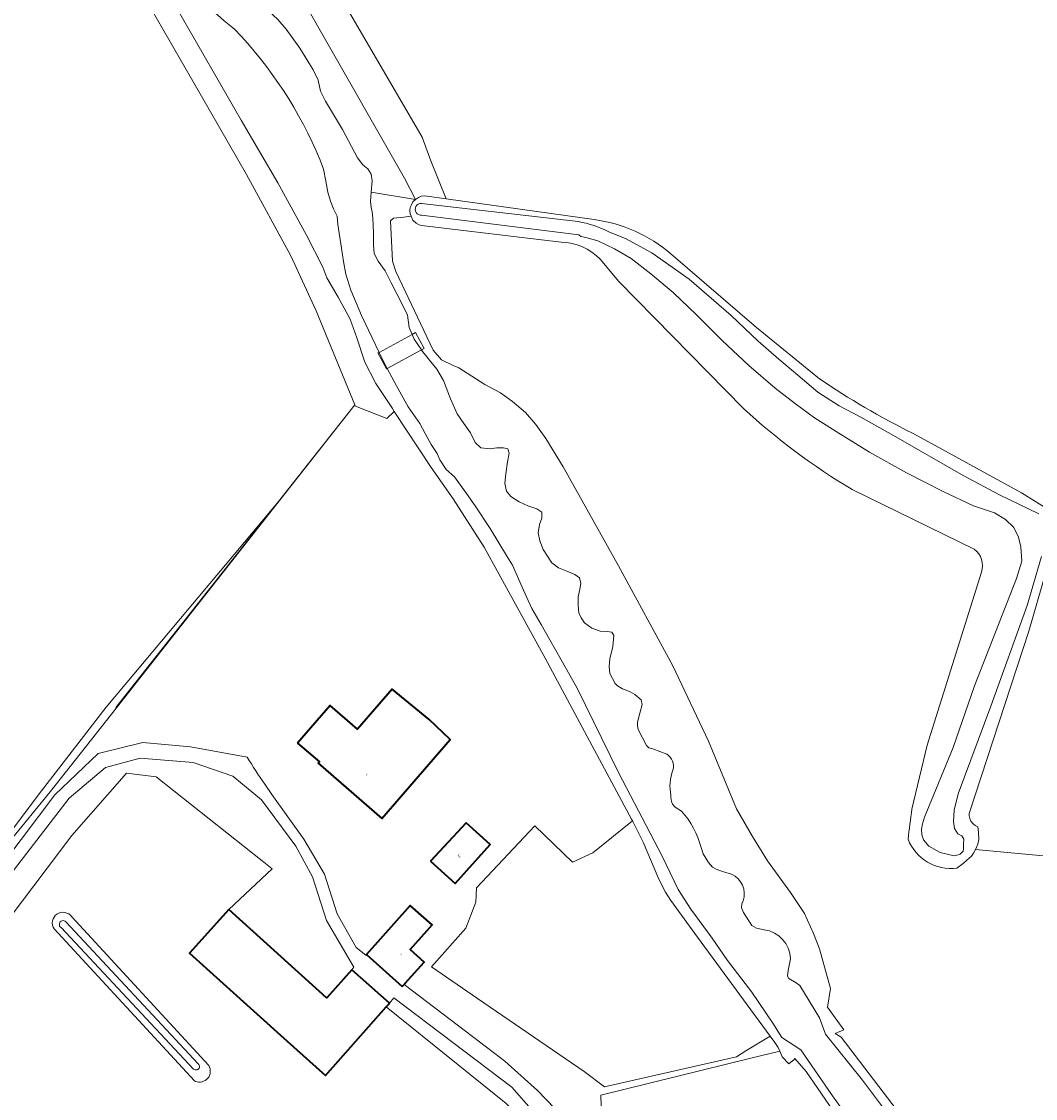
# Model space of a CAD drawing. Header units: metres. Extents: x 201541 to 204988, y 387833 to 394342.
# Tile 178 of 214: x 203256 to 203431, y 392128 to 392314. Entities that reach past the tile are written whole.
import ezdxf
from ezdxf.enums import TextEntityAlignment as Align

# ---------------------------------------------------------------- set-up
doc = ezdxf.new("R2010")
doc.units = ezdxf.units.M
for name, color, linetype, lineweight in [('B-WE-GR-BOUWLAND-GV', 80, 'Continuous', 13), ('B-WE-GR-GRAS-GV', 60, 'Continuous', 13), ('B-WE-GR-GROENVOORZIENING-GV', 80, 'Continuous', 18), ('B-WE-IE-TERREINAFSCHEIDING_KUNSTMATIG_HEKWERK-G', 20, 'IE-TERREINAFSCHEIDING-KUNSTMATIG', 18), ('B-WE-KW-KUNSTWERK_DEK-GV', 170, 'Continuous', 18), ('B-WE-OG-BEBOUWING-GV', 7, 'Continuous', 35), ('B-WE-OG-BEBOUWING-T18', 10, 'Continuous', 18), ('B-WE-OG-TERREIN_ERF-GV', 7, 'Continuous', 18), ('B-WE-OG-WATER-GV', 130, 'Continuous', 18), ('B-WE-OG-WATER_SLOOT-GV', 120, 'Continuous', 18), ('B-WE-OG-WEG-GV', 7, 'Continuous', 18), ('B-WE-VH-ONVERHARD-GV', 252, 'Continuous', 18)]:
    doc.layers.add(name, color=color, linetype=linetype, lineweight=lineweight)
doc.styles.add('NLCS-ISO-M200-T18', font='NLCS-ISO.ttf', dxfattribs={"height": 0.36})
doc.linetypes.add('IE-TERREINAFSCHEIDING-KUNSTMATIG', pattern='A,4,[82,NLCS.SHX,S=0.75,R=90,X=0,Y=0],4,-2', length=10)

msp = doc.modelspace()

# ---------------------------------------------------------------- linework, layer by layer
at = {"layer": 'B-WE-GR-BOUWLAND-GV'}
for points in [[(203300.128, 392336.487), (203324.932, 392293.955), (203326.454, 392289.854), (203329.1, 392283.33), (203354.589, 392279.736)], [(203367.864, 392273.822), (203382.598, 392261.148), (203393.471, 392252.297)], [(203409.502, 392242.916), (203410.996, 392242.099), (203428.309, 392232.629), (203433.5, 392229.398)], [(203434.209, 392224.659), (203429.605, 392208.73), (203419.323, 392177.304), (203419.307, 392176.866), (203419.391, 392176.427), (203419.592, 392175.956), (203419.951, 392175.549), (203420.339, 392175.226), (203420.804, 392175.009), (203420.895, 392174.098), (203420.948, 392172.828), (203420.789, 392171.981), (203420.419, 392171.081), (203432.06, 392169.97)]]:
    msp.add_lwpolyline(points, dxfattribs=at)
for points in [[(203354.589, 392279.736, -0.1469004), (203367.864, 392273.822)], [(203393.471, 392252.297, 0.0358822), (203409.502, 392242.916)]]:
    msp.add_lwpolyline(points, format="xyb", dxfattribs=at)
at = {"layer": 'B-WE-GR-GRAS-GV'}
for points in [[(203146.765, 392315.82), (203150.867, 392310.778), (203163.723, 392293.298), (203174.9, 392274.388), (203195.897, 392238.865), (203228.804, 392187.993), (203242.967, 392159.619), (203259.272, 392181.214), (203270.401, 392195.625), (203300.539, 392231.589), (203313.331, 392247.798), (203306.67, 392264.005), (203302.27, 392273.492), (203294.65, 392287.515), (203286.842, 392301.054), (203277.298, 392317.575), (203265.504, 392337.776), (203256.88, 392352.875), (203255.95, 392352.373)], [(203295.432, 392333.42), (203307.37, 392312.351), (203321.862, 392286.864), (203323.77, 392283.221), (203324.303, 392283.576), (203324.739, 392283.774), (203325.374, 392283.84), (203325.799, 392283.796), (203329.1, 392283.33), (203326.454, 392289.854), (203324.932, 392293.955), (203300.128, 392336.487)], [(203339.45, 392127.271), (203318.73, 392143.915), (203308.243, 392132.102), (203301.661, 392138.022), (203284.786, 392153.199), (203291.61, 392160.709), (203299.039, 392167.723), (203297.319, 392169.15), (203279.032, 392183.618), (203273.915, 392184.272), (203264.473, 392173.467), (203244.952, 392147.676), (203244.446, 392146.486), (203243.863, 392144.613), (203243.711, 392142.841), (203244.155, 392140.433), (203251.27, 392126.768)], [(203264.494, 392159.457), (203288.124, 392133.825)], [(203285.845, 392131.059), (203285.66, 392131.195), (203261.444, 392157.376)], [(203345.824, 392045.561), (203363.978, 392044.214), (203371.251, 392043.483), (203386.25, 392041.978), (203386.821, 392041.848), (203388.597, 392048.721), (203408.591, 392108.014), (203399.137, 392121.237), (203391.191, 392132.803), (203389.239, 392135.043), (203389.131, 392134.845), (203388.187, 392134.077), (203387.07, 392135.289), (203386.614, 392136.3), (203381.633, 392135.063), (203355.749, 392128.672), (203355.827, 392126.82), (203355.936, 392124.219), (203356.99, 392099.142), (203356.995, 392099.017), (203345.802, 392049.849), (203345.086, 392046.527)]]:
    msp.add_lwpolyline(points, dxfattribs=at)
msp.add_lwpolyline([(203334.485, 392145.39), (203352.892, 392132.765), (203356.364, 392130.157), (203379.145, 392135.313), (203380.796, 392136.332), (203384.949, 392138.897), (203372.431, 392155.976), (203367.857, 392162.264), (203366.937, 392163.739), (203365.76, 392165.956), (203363.087, 392172.334), (203362.093, 392174.294), (203361.203, 392176.05), (203354.36, 392170.509), (203350.885, 392168.909), (203344.396, 392175.186), (203334.338, 392164.481), (203334.18, 392161.998), (203332.467, 392157.489), (203326.575, 392150.815)], close=True, dxfattribs=at)
for points in [[(203261.444, 392157.376, -0.990023), (203264.494, 392159.457)], [(203288.124, 392133.825, -0.3276969), (203287.924, 392131.585)], [(203287.924, 392131.585, -0.3090966), (203285.845, 392131.059)]]:
    msp.add_lwpolyline(points, format="xyb", dxfattribs=at)
at = {"layer": 'B-WE-GR-GROENVOORZIENING-GV'}
for points in [[(203277.298, 392317.575), (203286.842, 392301.054), (203294.65, 392287.515), (203302.27, 392273.492), (203306.67, 392264.005), (203313.331, 392247.798), (203313.433, 392247.549), (203318.859, 392245.448), (203320.135, 392246.662), (203319.803, 392247.168), (203316.951, 392251.465), (203315.036, 392255.143), (203313.643, 392259.341), (203312.501, 392262.59), (203310.419, 392266.368), (203308.475, 392269.71), (203307.81, 392271.531), (203305.006, 392277.037), (203300.016, 392286.1), (203293.701, 392296.905), (203282.715, 392315.984)], [(203348.919, 392275.845), (203324.807, 392278.722), (203324.395, 392278.827), (203323.919, 392279.118), (203323.337, 392279.647), (203323.013, 392280.305), (203321.782, 392280.142), (203319.977, 392279.963), (203319.487, 392279.523), (203319.808, 392272.586), (203320.371, 392270.806), (203326.814, 392257.232), (203328.29, 392255.538), (203330.312, 392254.573), (203331.241, 392254.193), (203335.731, 392251.267), (203338.433, 392249.858), (203340.524, 392248.366), (203342.745, 392246.453), (203344.538, 392244.416), (203346.297, 392241.999), (203349.243, 392237.076), (203358.819, 392219.985), (203368.187, 392202.786), (203374.325, 392189.768), (203379.183, 392178.074), (203381.921, 392173.314), (203384.485, 392169.131), (203388.472, 392163.68), (203390.919, 392160.042), (203392.441, 392156.603), (203393.499, 392153.957), (203395.397, 392147.086), (203394.871, 392143.897), (203397.681, 392139.964), (203396.171, 392139.344), (203397.206, 392138.693), (203406.894, 392126.059)], [(203380.362, 392247.148), (203358.884, 392269.056), (203355.667, 392272.897)], [(203420.191, 392222.861), (203399.138, 392233.157)], [(203409.404, 392178.032), (203412.066, 392189.066), (203421.436, 392218.939)], [(203432.06, 392169.97), (203420.419, 392171.081), (203420.048, 392170.446), (203419.678, 392169.917), (203418.884, 392169.229), (203418.249, 392168.647), (203417.191, 392167.853)]]:
    msp.add_lwpolyline(points, dxfattribs=at)
for points in [[(203355.667, 392272.897, 0.196713), (203348.919, 392275.845)], [(203399.138, 392233.157, -0.0503259), (203380.362, 392247.148)], [(203421.436, 392218.939, 0.3161305), (203420.191, 392222.861)], [(203408.753, 392172.837, 0.00263), (203409.404, 392178.032)], [(203417.191, 392167.853, -0.3391554), (203408.753, 392172.837)]]:
    msp.add_lwpolyline(points, format="xyb", dxfattribs=at)
msp.add_lwpolyline([(203272.222, 392195.542), (203300.539, 392231.589), (203270.401, 392195.625), (203259.272, 392181.214), (203242.967, 392159.619), (203239.861, 392155.504), (203260.791, 392181.048)], close=True, dxfattribs=at)
at = {"layer": 'B-WE-IE-TERREINAFSCHEIDING_KUNSTMATIG_HEKWERK-G'}
for points in [[(203256.88, 392352.875), (203265.504, 392337.776), (203277.298, 392317.575), (203286.842, 392301.054), (203294.65, 392287.515), (203302.27, 392273.492), (203306.67, 392264.005), (203313.331, 392247.798)], [(203272.096, 392195.548), (203313.331, 392247.798)], [(203313.331, 392247.798), (203313.433, 392247.549), (203318.859, 392245.448)]]:
    msp.add_lwpolyline(points, dxfattribs=at)
at = {"layer": 'B-WE-KW-KUNSTWERK_DEK-GV'}
msp.add_lwpolyline([(203317.492, 392256.832), (203317.296, 392256.726), (203318.772, 392253.994), (203318.888, 392254.056), (203324.801, 392257.249), (203325.29, 392257.513), (203323.815, 392260.245), (203323.217, 392259.922)], close=True, dxfattribs=at)
at = {"layer": 'B-WE-OG-BEBOUWING-GV'}
for points in [[(203303.448, 392189.443), (203307.21, 392186.181), (203307.021, 392185.962), (203318.001, 392176.446), (203329.782, 392190.081), (203326.142, 392193.518), (203319.743, 392198.719), (203313.811, 392191.825), (203309.047, 392195.924)], [(203326.353, 392169.065), (203330.646, 392165.224), (203336.664, 392171.953), (203332.522, 392175.658)], [(203318.73, 392143.915), (203319.223, 392144.471), (203319.292, 392144.549), (203312.801, 392150.311), (203308.501, 392145.468), (203308.446, 392145.517), (203291.61, 392160.709), (203284.786, 392153.199), (203301.661, 392138.022), (203308.243, 392132.102)], [(203321.514, 392147.456), (203321.837, 392147.818), (203322.007, 392148.009), (203325.274, 392151.669), (203322.858, 392153.825), (203325.79, 392157.11), (203326.659, 392158.084), (203322.892, 392161.447), (203315.33, 392152.976)]]:
    msp.add_lwpolyline(points, close=True, dxfattribs=at)
at = {"layer": 'B-WE-OG-TERREIN_ERF-GV'}
for points in [[(203355.827, 392126.82), (203355.749, 392128.672), (203381.633, 392135.063), (203386.614, 392136.3), (203386.326, 392136.938), (203385.646, 392137.946), (203385.071, 392138.731), (203384.949, 392138.897), (203380.796, 392136.332), (203379.145, 392135.313), (203356.364, 392130.157), (203352.892, 392132.765), (203334.485, 392145.39), (203326.575, 392150.815), (203332.467, 392157.489), (203334.18, 392161.998), (203334.338, 392164.481), (203344.396, 392175.186), (203350.885, 392168.909), (203354.36, 392170.509), (203361.203, 392176.05), (203361.062, 392176.328), (203346.163, 392204.09), (203335.625, 392223.224), (203330.264, 392231.55), (203326.473, 392236.998), (203320.135, 392246.662), (203318.859, 392245.448), (203313.433, 392247.549), (203313.331, 392247.798), (203300.539, 392231.589), (203272.222, 392195.542), (203260.791, 392181.048), (203239.861, 392155.504)], [(203238.416, 392153.687), (203239.223, 392151.685), (203241.279, 392153.632), (203261.556, 392180.528), (203269.065, 392187.661), (203276.777, 392189.513), (203284.999, 392188.777), (203294.75, 392187.016)], [(203297.774, 392182.334), (203299.02, 392180.551), (203304.519, 392172.852), (203308.067, 392166.825), (203310.264, 392159.954), (203313.537, 392154.159), (203315.197, 392152.835), (203315.216, 392152.82), (203315.33, 392152.976), (203322.892, 392161.447), (203326.659, 392158.084), (203325.79, 392157.11), (203322.858, 392153.825), (203325.274, 392151.669), (203322.007, 392148.009), (203321.837, 392147.818), (203332.431, 392139.725), (203338.443, 392135.133), (203339.212, 392134.546), (203344.863, 392129.498), (203349.34, 392124.833)]]:
    msp.add_lwpolyline(points, dxfattribs=at)
for points in [[(203303.448, 392189.443), (203309.047, 392195.924), (203313.811, 392191.825), (203319.743, 392198.719), (203326.142, 392193.518), (203329.782, 392190.081), (203318.001, 392176.446), (203307.021, 392185.962), (203307.21, 392186.181)], [(203326.353, 392169.065), (203332.522, 392175.658), (203336.664, 392171.953), (203330.646, 392165.224)]]:
    msp.add_lwpolyline(points, close=True, dxfattribs=at)
msp.add_lwpolyline([(203294.75, 392187.016, 0.0130432), (203297.774, 392182.334)], format="xyb", dxfattribs=at)
at = {"layer": 'B-WE-OG-WATER-GV'}
for points in [[(203283.398, 392320.671, 0.0224699), (203292.538, 392312.602)], [(203292.538, 392312.602, -0.0940793), (203307.329, 392290.011)], [(203324.801, 392282.512, 1.0906442), (203324.848, 392280.516)], [(203357.228, 392277.574, 0.0795398), (203351.827, 392279.399)], [(203362.698, 392196.879, 0.1310463), (203359.503, 392198.788)], [(203368.209, 392184.778, 0.3371819), (203367.133, 392187.528)], [(203367.858, 392180.37, -0.1439745), (203368.209, 392184.778)], [(203373.061, 392171.443, 0.1183951), (203369.682, 392177.706)], [(203380.316, 392162.214, 0.3910101), (203378.289, 392166.812)], [(203263.486, 392158.599, 1.1171029), (203262.635, 392157.598)], [(203388.482, 392152.242, 0.3583969), (203383.944, 392157.239)], [(203285.502, 392133.2, 1.0170618), (203286.308, 392134.122)]]:
    msp.add_lwpolyline(points, format="xyb", dxfattribs=at)
for points in [[(203359.503, 392198.788), (203358.608, 392199.324), (203358.244, 392199.702), (203357.339, 392201.466), (203357.218, 392202.636), (203357.338, 392203.957), (203357.843, 392206.106), (203358.018, 392207.986), (203357.636, 392208.558), (203356.827, 392208.677), (203355.671, 392208.734), (203354.222, 392209.276), (203352.962, 392210.188), (203352.357, 392211.015), (203351.94, 392211.887), (203351.836, 392213.159), (203351.878, 392214.655), (203352.14, 392215.96), (203352.332, 392216.956), (203352.092, 392217.942), (203351.297, 392218.543), (203349.92, 392219.107), (203348.471, 392219.65), (203347.303, 392220.551), (203345.799, 392222.809), (203345.222, 392224.303), (203344.936, 392225.729), (203345.185, 392227.113), (203345.583, 392228.233), (203345.571, 392229.275), (203344.747, 392229.853), (203343.139, 392230.354), (203341.673, 392231.037), (203340.244, 392231.993), (203339.474, 392232.867), (203339.226, 392234.223), (203339.352, 392235.866), (203339.666, 392237.946), (203339.922, 392239.436), (203339.698, 392240.215), (203338.995, 392240.371), (203337.842, 392240.342), (203336.676, 392240.221), (203335.065, 392240.375), (203334.086, 392241.315), (203333.275, 392242.968), (203332.122, 392244.565), (203330.97, 392246.238), (203329.842, 392248.822), (203328.647, 392251.971), (203327.48, 392253.914), (203326.214, 392255.462), (203324.813, 392257.231), (203324.801, 392257.249), (203323.551, 392259.14), (203323.217, 392259.922), (203322.704, 392261.126), (203322.393, 392263.263), (203321.533, 392265.026), (203319.6, 392268.847), (203318.561, 392270.893), (203317.334, 392272.547), (203316.631, 392273.892), (203316.53, 392275.344), (203316.563, 392277.502), (203316.418, 392279.991), (203316.326, 392281.073), (203316.145, 392281.822), (203316.029, 392282.837), (203316.127, 392284.443), (203316.299, 392286.451), (203316.154, 392287.554), (203315.574, 392288.516), (203314.675, 392289.183), (203313.802, 392290.379), (203311.211, 392295.268), (203308.288, 392300.19), (203307.4, 392301.913), (203306.984, 392303.811), (203306.144, 392305.578), (203303.834, 392309.306), (203301.455, 392312.599), (203300.022, 392314.256)], [(203307.329, 392290.011), (203307.919, 392288.461), (203308.302, 392286.391), (203308.637, 392284.486), (203309.132, 392282.933), (203309.639, 392281.592), (203310.255, 392280.356), (203310.378, 392278.886), (203311.025, 392274.792), (203311.361, 392272.538), (203311.741, 392270.331), (203312.652, 392267.561), (203314.464, 392263.172), (203316.295, 392259.342), (203317.492, 392256.832), (203318.2, 392255.348), (203318.888, 392254.056), (203320.49, 392251.046), (203322.526, 392247.461), (203324.562, 392244.549), (203325.456, 392242.85), (203326.477, 392240.947), (203327.525, 392239.371), (203327.969, 392238.3), (203329.088, 392236.641), (203330.515, 392235.374), (203332.573, 392232.479), (203334.093, 392230.381), (203336.676, 392226.44), (203339.681, 392221.503), (203340.547, 392220.12), (203342.164, 392216.35), (203342.908, 392214.64), (203343.869, 392212.673), (203345.48, 392209.869), (203346.98, 392207.274), (203348.938, 392203.782), (203351.668, 392198.881), (203358.82, 392184.37), (203366.36, 392169.934), (203369.098, 392164.179), (203371.283, 392160.789), (203374.948, 392155.782), (203377.588, 392151.936), (203381.785, 392146.455), (203385.455, 392141.129), (203386.982, 392138.63), (203390.271, 392136.533), (203395.73, 392128.61), (203404.713, 392116.163)], [(203351.827, 392279.399), (203324.801, 392282.512)], [(203324.848, 392280.516), (203351.99, 392277.104), (203352.285, 392276.845), (203353.18, 392276.637), (203355.243, 392276.059), (203358.094, 392274.707), (203360.969, 392273.01), (203364.382, 392270.356), (203368.263, 392267.153), (203372.235, 392263.293), (203376.707, 392258.906), (203381.307, 392254.595), (203385.81, 392250.686), (203389.357, 392247.938), (203392.619, 392245.546), (203396.822, 392242.89), (203402.117, 392239.619), (203408.465, 392236.073), (203414.923, 392232.778), (203420.061, 392230.372), (203423.672, 392229.141), (203425.543, 392228.009), (203426.997, 392226.615), (203427.831, 392224.961), (203428.228, 392223.28), (203428.374, 392220.827), (203427.472, 392217.807), (203420.248, 392199.323), (203416.557, 392188.677), (203411.976, 392177.658), (203411.582, 392176.646), (203411.25, 392175.525), (203411.057, 392174.565), (203411.111, 392173.632), (203411.452, 392172.74), (203412.367, 392171.657), (203414.307, 392170.585), (203416.714, 392169.97), (203417.614, 392170.235), (203417.773, 392170.288), (203418.249, 392170.817), (203418.302, 392171.24), (203418.302, 392171.928), (203418.408, 392172.881), (203418.043, 392173.412)], [(203431.308, 392228.989), (203424.517, 392232.273), (203418.286, 392235.614), (203406.263, 392242.478), (203400.587, 392245.633), (203396.874, 392247.618), (203393.216, 392249.945), (203389.741, 392252.892), (203386.455, 392255.661), (203382.886, 392258.743), (203378.261, 392263.21), (203371.014, 392269.467), (203364.53, 392274.029), (203360, 392276.453), (203357.228, 392277.574)], [(203418.043, 392173.412), (203417.326, 392173.783), (203416.781, 392174.727), (203416.595, 392175.924), (203416.739, 392177.85), (203417.431, 392180.694), (203423.038, 392195.822), (203429.29, 392213.165), (203431.806, 392221.619)], [(203367.133, 392187.528), (203364.719, 392188.443), (203364.065, 392188.634), (203363.644, 392189.014), (203362.223, 392191.767), (203362.061, 392192.439), (203362.083, 392193.072), (203362.498, 392194.608), (203362.884, 392196.076), (203362.698, 392196.879)], [(203369.682, 392177.706), (203368.576, 392178.386), (203368.152, 392178.872), (203367.931, 392179.351), (203367.838, 392180.025), (203367.858, 392180.37)], [(203378.289, 392166.812), (203376.728, 392167.276), (203375.674, 392167.693), (203375.047, 392168.059), (203374.33, 392168.852), (203373.41, 392170.356), (203373.061, 392171.443)], [(203383.944, 392157.239), (203382.59, 392157.506), (203381.811, 392157.944), (203380.345, 392160.221), (203380.017, 392161.014), (203380.112, 392161.734), (203380.316, 392162.214)], [(203286.308, 392134.122), (203263.486, 392158.599)], [(203262.635, 392157.598), (203285.502, 392133.2)], [(203434.624, 392092.13), (203428.483, 392097.375), (203422.346, 392103.928), (203417.139, 392110.093), (203409.722, 392119.557), (203400.898, 392131.307), (203394.506, 392139.201), (203393.454, 392142.065), (203390.085, 392147.619), (203389.48, 392148.075), (203388.185, 392148.826), (203387.975, 392149.205), (203388.103, 392150.189), (203388.482, 392152.242)]]:
    msp.add_lwpolyline(points, dxfattribs=at)
at = {"layer": 'B-WE-OG-WATER_SLOOT-GV'}
for points in [[(203316.127, 392284.443), (203323.77, 392283.221), (203321.862, 392286.864), (203307.37, 392312.351), (203295.432, 392333.42), (203281.307, 392358.688), (203264.936, 392387.067), (203256.967, 392401.159), (203250.177, 392413.167), (203240.988, 392430.937), (203233.682, 392443.53), (203209.553, 392484.326), (203201.647, 392498.062), (203196.508, 392498.173), (203194.368, 392500), (203188.927, 392504.644), (203187.746, 392507.765), (203186.974, 392509.802), (203186.15, 392509.835), (203186.16, 392509.395), (203183.2, 392509.355), (203182.359, 392508.855), (203185.182, 392504.013)], [(203293.253, 392319.518), (203295.479, 392317.918), (203298.474, 392315.667), (203300.022, 392314.256), (203301.455, 392312.599), (203303.834, 392309.306), (203306.144, 392305.578), (203306.984, 392303.811), (203307.4, 392301.913), (203308.288, 392300.19), (203311.211, 392295.268), (203313.802, 392290.379), (203314.675, 392289.183), (203315.574, 392288.516), (203316.154, 392287.554), (203316.299, 392286.451), (203316.127, 392284.443)], [(203282.715, 392315.984), (203293.701, 392296.905), (203300.016, 392286.1), (203305.006, 392277.037), (203307.81, 392271.531), (203308.475, 392269.71), (203310.419, 392266.368), (203312.501, 392262.59), (203313.643, 392259.341), (203315.036, 392255.143), (203316.951, 392251.465), (203319.803, 392247.168), (203320.135, 392246.662), (203326.473, 392236.998), (203330.264, 392231.55), (203335.625, 392223.224), (203346.163, 392204.09), (203361.062, 392176.328), (203361.203, 392176.05), (203362.093, 392174.294), (203363.087, 392172.334), (203365.76, 392165.956), (203366.937, 392163.739), (203367.857, 392162.264), (203372.431, 392155.976), (203384.949, 392138.897), (203385.071, 392138.731), (203385.646, 392137.946), (203386.326, 392136.938), (203386.614, 392136.3), (203387.07, 392135.289), (203388.187, 392134.077), (203389.131, 392134.845), (203389.239, 392135.043), (203391.191, 392132.803), (203399.137, 392121.237)], [(203404.713, 392116.163), (203395.73, 392128.61), (203390.271, 392136.533), (203386.982, 392138.63), (203385.455, 392141.129), (203381.785, 392146.455), (203377.588, 392151.936), (203374.948, 392155.782), (203371.283, 392160.789), (203369.098, 392164.179), (203366.36, 392169.934), (203358.82, 392184.37), (203351.668, 392198.881), (203348.938, 392203.782), (203346.98, 392207.274), (203345.48, 392209.869), (203343.869, 392212.673), (203342.908, 392214.64), (203342.164, 392216.35), (203340.547, 392220.12), (203339.681, 392221.503), (203336.676, 392226.44), (203334.093, 392230.381), (203332.573, 392232.479), (203330.515, 392235.374), (203329.088, 392236.641), (203327.969, 392238.3), (203327.525, 392239.371), (203326.477, 392240.947), (203325.456, 392242.85), (203324.562, 392244.549), (203322.526, 392247.461), (203320.49, 392251.046), (203318.888, 392254.056), (203318.2, 392255.348), (203317.492, 392256.832), (203316.295, 392259.342), (203314.464, 392263.172), (203312.652, 392267.561), (203311.741, 392270.331), (203311.361, 392272.538), (203311.025, 392274.792), (203310.378, 392278.886), (203310.255, 392280.356), (203309.639, 392281.592), (203309.132, 392282.933), (203308.637, 392284.486), (203308.302, 392286.391), (203307.919, 392288.461), (203307.329, 392290.011)], [(203346.297, 392241.999), (203344.538, 392244.416), (203342.745, 392246.453), (203340.524, 392248.366), (203338.433, 392249.858), (203335.731, 392251.267), (203331.241, 392254.193), (203330.312, 392254.573), (203328.29, 392255.538), (203326.814, 392257.232), (203320.371, 392270.806), (203319.808, 392272.586), (203319.487, 392279.523), (203319.977, 392279.963), (203321.782, 392280.142), (203323.013, 392280.305), (203322.861, 392280.758), (203322.808, 392281.34), (203322.887, 392281.83), (203323.024, 392282.19), (203323.35, 392282.822), (203323.77, 392283.221), (203316.127, 392284.443), (203316.029, 392282.837), (203316.145, 392281.822), (203316.326, 392281.073), (203316.418, 392279.991), (203316.563, 392277.502), (203316.53, 392275.344), (203316.631, 392273.892), (203317.334, 392272.547), (203318.561, 392270.893), (203319.6, 392268.847), (203321.533, 392265.026), (203322.393, 392263.263), (203322.704, 392261.126), (203323.217, 392259.922), (203323.551, 392259.14), (203324.801, 392257.249), (203324.813, 392257.231), (203326.214, 392255.462), (203327.48, 392253.914), (203328.647, 392251.971), (203329.842, 392248.822), (203330.97, 392246.238), (203332.122, 392244.565), (203333.275, 392242.968), (203334.086, 392241.315), (203335.065, 392240.375), (203336.676, 392240.221), (203337.842, 392240.342), (203338.995, 392240.371), (203339.698, 392240.215), (203339.922, 392239.436), (203339.666, 392237.946), (203339.352, 392235.866), (203339.226, 392234.223), (203339.474, 392232.867), (203340.244, 392231.993), (203341.673, 392231.037), (203343.139, 392230.354), (203344.747, 392229.853), (203345.571, 392229.275), (203345.583, 392228.233), (203345.185, 392227.113), (203344.936, 392225.729), (203345.222, 392224.303), (203345.799, 392222.809), (203347.303, 392220.551), (203348.471, 392219.65), (203349.92, 392219.107), (203351.297, 392218.543), (203352.092, 392217.942), (203352.332, 392216.956), (203352.14, 392215.96), (203351.878, 392214.655), (203351.836, 392213.159), (203351.94, 392211.887), (203352.357, 392211.015), (203352.962, 392210.188), (203354.222, 392209.276), (203355.671, 392208.734), (203356.827, 392208.677), (203357.636, 392208.558), (203358.018, 392207.986), (203357.843, 392206.106), (203357.338, 392203.957), (203357.218, 392202.636), (203357.339, 392201.466), (203358.244, 392199.702), (203358.608, 392199.324), (203359.503, 392198.788)], [(203329.1, 392283.33), (203325.799, 392283.796), (203325.374, 392283.84), (203324.739, 392283.774), (203324.303, 392283.576), (203323.77, 392283.221), (203323.35, 392282.822), (203323.024, 392282.19), (203322.887, 392281.83), (203322.808, 392281.34), (203322.861, 392280.758), (203323.013, 392280.305), (203323.337, 392279.647), (203323.919, 392279.118), (203324.395, 392278.827), (203324.807, 392278.722), (203348.919, 392275.845)], [(203354.589, 392279.736), (203329.1, 392283.33)], [(203324.801, 392282.512), (203351.827, 392279.399)], [(203431.806, 392221.619), (203429.29, 392213.165), (203423.038, 392195.822), (203417.431, 392180.694), (203416.739, 392177.85), (203416.595, 392175.924), (203416.781, 392174.727), (203417.326, 392173.783), (203418.043, 392173.412), (203418.408, 392172.881), (203418.302, 392171.928), (203418.302, 392171.24), (203418.249, 392170.817), (203417.773, 392170.288), (203417.614, 392170.235), (203416.714, 392169.97), (203414.307, 392170.585), (203412.367, 392171.657), (203411.452, 392172.74), (203411.111, 392173.632), (203411.057, 392174.565), (203411.25, 392175.525), (203411.582, 392176.646), (203411.976, 392177.658), (203416.557, 392188.677), (203420.248, 392199.323), (203427.472, 392217.807), (203428.374, 392220.827), (203428.228, 392223.28), (203427.831, 392224.961), (203426.997, 392226.615), (203425.543, 392228.009), (203423.672, 392229.141), (203420.061, 392230.372), (203414.923, 392232.778), (203408.465, 392236.073), (203402.117, 392239.619), (203396.822, 392242.89), (203392.619, 392245.546), (203389.357, 392247.938), (203385.81, 392250.686), (203381.307, 392254.595), (203376.707, 392258.906), (203372.235, 392263.293), (203368.263, 392267.153), (203364.382, 392270.356), (203360.969, 392273.01), (203358.094, 392274.707), (203355.243, 392276.059), (203353.18, 392276.637), (203352.285, 392276.845), (203351.99, 392277.104), (203324.848, 392280.516)], [(203357.228, 392277.574), (203360, 392276.453), (203364.53, 392274.029), (203371.014, 392269.467), (203378.261, 392263.21), (203382.886, 392258.743), (203386.455, 392255.661), (203389.741, 392252.892), (203393.216, 392249.945), (203396.874, 392247.618), (203400.587, 392245.633), (203406.263, 392242.478), (203418.286, 392235.614), (203424.517, 392232.273), (203431.308, 392228.989)], [(203393.471, 392252.297), (203382.598, 392261.148), (203367.864, 392273.822)], [(203355.667, 392272.897), (203358.884, 392269.056), (203380.362, 392247.148)], [(203436.997, 392091.692), (203430.271, 392097.534), (203423.802, 392104.164), (203416.891, 392112.792), (203406.894, 392126.059), (203397.206, 392138.693), (203396.171, 392139.344), (203397.681, 392139.964), (203394.871, 392143.897), (203395.397, 392147.086), (203393.499, 392153.957), (203392.441, 392156.603), (203390.919, 392160.042), (203388.472, 392163.68), (203384.485, 392169.131), (203381.921, 392173.314), (203379.183, 392178.074), (203374.325, 392189.768), (203368.187, 392202.786), (203358.819, 392219.985), (203349.243, 392237.076), (203346.297, 392241.999)], [(203433.5, 392229.398), (203428.309, 392232.629), (203410.996, 392242.099), (203409.502, 392242.916)], [(203399.138, 392233.157), (203420.191, 392222.861)], [(203417.191, 392167.853), (203418.249, 392168.647), (203418.884, 392169.229), (203419.678, 392169.917), (203420.048, 392170.446), (203420.419, 392171.081), (203420.789, 392171.981), (203420.948, 392172.828), (203420.895, 392174.098), (203420.804, 392175.009), (203420.339, 392175.226), (203419.951, 392175.549), (203419.592, 392175.956), (203419.391, 392176.427), (203419.307, 392176.866), (203419.323, 392177.304), (203429.605, 392208.73), (203434.209, 392224.659)], [(203421.436, 392218.939), (203412.066, 392189.066), (203409.404, 392178.032)], [(203362.698, 392196.879), (203362.884, 392196.076), (203362.498, 392194.608), (203362.083, 392193.072), (203362.061, 392192.439), (203362.223, 392191.767), (203363.644, 392189.014), (203364.065, 392188.634), (203364.719, 392188.443), (203367.133, 392187.528)], [(203367.858, 392180.37), (203367.838, 392180.025), (203367.931, 392179.351), (203368.152, 392178.872), (203368.576, 392178.386), (203369.682, 392177.706)], [(203373.061, 392171.443), (203373.41, 392170.356), (203374.33, 392168.852), (203375.047, 392168.059), (203375.674, 392167.693), (203376.728, 392167.276), (203378.289, 392166.812)], [(203380.316, 392162.214), (203380.112, 392161.734), (203380.017, 392161.014), (203380.345, 392160.221), (203381.811, 392157.944), (203382.59, 392157.506), (203383.944, 392157.239)], [(203263.486, 392158.599), (203286.308, 392134.122)], [(203288.124, 392133.825), (203264.494, 392159.457)], [(203261.444, 392157.376), (203285.66, 392131.195), (203285.845, 392131.059)], [(203285.502, 392133.2), (203262.635, 392157.598)], [(203388.482, 392152.242), (203388.103, 392150.189), (203387.975, 392149.205), (203388.185, 392148.826), (203389.48, 392148.075), (203390.085, 392147.619), (203393.454, 392142.065), (203394.506, 392139.201), (203400.898, 392131.307), (203409.722, 392119.557), (203417.139, 392110.093), (203422.346, 392103.928), (203428.483, 392097.375), (203434.624, 392092.13)]]:
    msp.add_lwpolyline(points, dxfattribs=at)
for points in [[(203292.538, 392312.602, -0.0224699), (203283.398, 392320.671)], [(203307.329, 392290.011, 0.0940793), (203292.538, 392312.602)], [(203324.848, 392280.516, -1.0906442), (203324.801, 392282.512)], [(203351.827, 392279.399, -0.0795398), (203357.228, 392277.574)], [(203367.864, 392273.822, 0.1469004), (203354.589, 392279.736)], [(203348.919, 392275.845, -0.196713), (203355.667, 392272.897)], [(203409.502, 392242.916, -0.0358822), (203393.471, 392252.297)], [(203380.362, 392247.148, 0.0503259), (203399.138, 392233.157)], [(203420.191, 392222.861, -0.3161305), (203421.436, 392218.939)], [(203359.503, 392198.788, -0.1310463), (203362.698, 392196.879)], [(203367.133, 392187.528, -0.3371819), (203368.209, 392184.778)], [(203368.209, 392184.778, 0.1439745), (203367.858, 392180.37)], [(203369.682, 392177.706, -0.1183951), (203373.061, 392171.443)], [(203409.404, 392178.032, -0.00263), (203408.753, 392172.837)], [(203408.753, 392172.837, 0.3391554), (203417.191, 392167.853)], [(203378.289, 392166.812, -0.3910101), (203380.316, 392162.214)], [(203264.494, 392159.457, 0.990023), (203261.444, 392157.376)], [(203262.635, 392157.598, -1.1171029), (203263.486, 392158.599)], [(203383.944, 392157.239, -0.3583969), (203388.482, 392152.242)], [(203286.308, 392134.122, -1.0170618), (203285.502, 392133.2)], [(203287.924, 392131.585, 0.3276969), (203288.124, 392133.825)], [(203285.845, 392131.059, 0.3090966), (203287.924, 392131.585)]]:
    msp.add_lwpolyline(points, format="xyb", dxfattribs=at)
at = {"layer": 'B-WE-OG-WEG-GV'}
msp.add_lwpolyline([(203244.952, 392147.676), (203264.473, 392173.467), (203273.915, 392184.272), (203279.032, 392183.618), (203297.319, 392169.15), (203299.039, 392167.723), (203291.61, 392160.709), (203308.446, 392145.517), (203308.501, 392145.468), (203312.801, 392150.311), (203313.169, 392150.757), (203308.452, 392158.822), (203306.033, 392166.339), (203303.142, 392171.639), (203297.195, 392179.639), (203292.252, 392183.751), (203285.423, 392186.079), (203276.294, 392186.819), (203270.282, 392185.207), (203264.05, 392179.954), (203253.445, 392166.206)], dxfattribs=at)
msp.add_lwpolyline([(203347.107, 392102.031), (203347.982, 392101.639), (203349.371, 392101.109), (203350.27, 392107.709), (203349.116, 392118.815), (203347.825, 392121.602), (203340.418, 392130.106), (203320.077, 392145.469), (203320.067, 392145.476), (203319.292, 392144.549), (203319.223, 392144.471), (203318.73, 392143.915), (203339.45, 392127.271), (203343.076, 392123.584), (203345.178, 392120.918), (203346.601, 392118.027), (203347.3, 392115.812), (203347.977, 392112.702), (203348.35, 392110.161), (203348.233, 392107.199), (203347.79, 392104.518)], close=True, dxfattribs=at)
at = {"layer": 'B-WE-VH-ONVERHARD-GV'}
for points in [[(203294.75, 392187.016), (203284.999, 392188.777), (203276.777, 392189.513), (203269.065, 392187.661), (203261.556, 392180.528), (203241.279, 392153.632)], [(203253.445, 392166.206), (203264.05, 392179.954), (203270.282, 392185.207), (203276.294, 392186.819), (203285.423, 392186.079), (203292.252, 392183.751), (203297.195, 392179.639), (203303.142, 392171.639), (203306.033, 392166.339), (203308.452, 392158.822), (203313.169, 392150.757), (203312.801, 392150.311), (203319.292, 392144.549), (203320.067, 392145.476), (203320.077, 392145.469), (203340.418, 392130.106), (203347.825, 392121.602)], [(203349.34, 392124.833), (203344.863, 392129.498), (203339.212, 392134.546), (203338.443, 392135.133), (203332.431, 392139.725), (203321.837, 392147.818), (203321.514, 392147.456), (203315.33, 392152.976), (203315.216, 392152.82), (203315.197, 392152.835), (203313.537, 392154.159), (203310.264, 392159.954), (203308.067, 392166.825), (203304.519, 392172.852), (203299.02, 392180.551), (203297.774, 392182.334)]]:
    msp.add_lwpolyline(points, dxfattribs=at)
msp.add_lwpolyline([(203297.774, 392182.334, -0.0130432), (203294.75, 392187.016)], format="xyb", dxfattribs=at)

# ---------------------------------------------------------------- texts
at = {"layer": 'B-WE-OG-BEBOUWING-T18', "style": 'NLCS-ISO-M200-T18'}
for s, rotation, p in [('6', 319.1, (203315.392, 392184.001)), ('6a', 318.2, (203331.353, 392169.959)), ('4', 318.3, (203321.348, 392152.966))]:
    msp.add_text(s, height=0.36, rotation=rotation, dxfattribs=at).set_placement(p, align=Align.MIDDLE)

doc.saveas('drawing.dxf')
